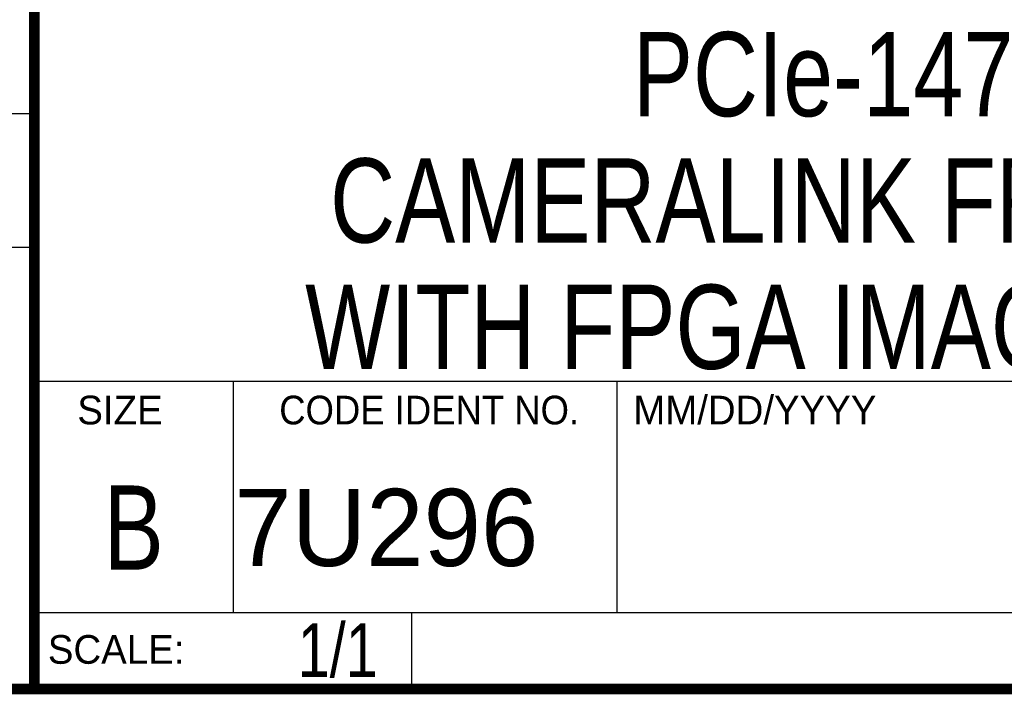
# Model space of a CAD drawing. Header units: inches. Extents: x 0.2 to 16.8, y 0.1 to 10.8.
# Tile 9 of 21: x 13 to 14.9, y 0.2 to 1.5. Entities that reach past the tile are written whole.
import ezdxf

# ---------------------------------------------------------------- set-up
doc = ezdxf.new("R2010")
doc.units = ezdxf.units.IN
doc.header["$LTSCALE"] = 0.935
doc.header["$MEASUREMENT"] = 0
doc.layers.get('0').update_dxf_attribs({"linetype": 'CONTINUOUS'})
doc.layers.add('DETAIL', color=7, linetype='CONTINUOUS')
doc.layers.add('NOTE', color=7, linetype='CONTINUOUS')
doc.styles.get("Standard").update_dxf_attribs({"font": 'txt', "width": 0.8})
doc.styles.add('TEXTSTYLE_2', font='txt')
doc.styles.add('TEXTSTYLE_3', font='txt', dxfattribs={"width": 0.95})

msp = doc.modelspace()

# ---------------------------------------------------------------- linework, layer by layer
at = {"color": 2, "linetype": 'CONTINUOUS'}
for p, q in [((13.0652, 1.9695), (13.0652, 0.2605)), ((11.482, 1.3265), (13.0653, 1.3265)), ((13.0653, 1.0776), (11.482, 1.0776)), ((13.0652, 0.8295), (16.745, 0.8295)), ((13.434, 0.8295), (13.434, 0.4005)), ((14.146, 0.8295), (14.146, 0.4005)), ((13.0652, 0.4005), (16.745, 0.4005)), ((13.765, 0.4005), (13.765, 0.2605)), ((13.0652, 0.2605), (16.745, 0.2605))]:
    msp.add_line(p, q, dxfattribs=at)
at = {"color": 7, "linetype": 'CONTINUOUS', "const_width": 0.02}
for points in [[(13.0653, 1.9707), (13.0653, 0.2586)], [(0.25, 0.2586), (16.75, 0.2586)]]:
    msp.add_lwpolyline(points, dxfattribs=at)

# ---------------------------------------------------------------- texts
at = {"color": 2, "linetype": 'CONTINUOUS', "line_spacing_factor": 0.9}
for s, insert, char_height, width, attachment_point, style in [('MM/DD/YYYY', (14.1765, 0.8027), 0.05325, 0.53254, 1, 'TEXTSTYLE_2'), ('SIZE', (13.1451, 0.8027), 0.05325, 0.213016, 1, 'TEXTSTYLE_2'), ('CODE IDENT NO.', (13.7978, 0.8027), 0.053254, 0.708278, 2, 'TEXTSTYLE_3'), ('SCALE:', (13.0904, 0.3585), 0.05325, 0.319524, 1, 'TEXTSTYLE_2')]:
    msp.add_mtext(s, dxfattribs=dict(at, insert=insert, char_height=char_height, width=width, attachment_point=attachment_point, style=style))
at = {"color": 7, "linetype": 'CONTINUOUS', "insert": (13.2497, 0.6361), "char_height": 0.1562, "width": 0.125, "attachment_point": 2, "line_spacing_factor": 0.9}
msp.add_mtext('B', dxfattribs=at)
at = {"color": 7, "linetype": 'CONTINUOUS', "insert": (13.4363, 0.6298), "char_height": 0.14316, "width": 0.715775, "attachment_point": 1, "line_spacing_factor": 0.9, "style": 'TEXTSTYLE_2'}
msp.add_mtext('7U296', dxfattribs=at)
at = {"layer": 'DETAIL', "color": 7, "linetype": 'CONTINUOUS', "insert": (13.7025, 0.3805), "char_height": 0.1, "width": 0.24, "attachment_point": 3, "line_spacing_factor": 0.9}
msp.add_mtext('1/1', dxfattribs=at)
at = {"layer": 'NOTE', "color": 7, "linetype": 'CONTINUOUS', "insert": (14.9051, 1.4775), "char_height": 0.15625, "width": 3.25, "attachment_point": 2, "line_spacing_factor": 0.9}
msp.add_mtext('PCIe-1473R-LX110\\PCAMERALINK FRAME GRABBER\\PWITH FPGA IMAGE PROCESSING', dxfattribs=at)

doc.saveas('drawing.dxf')
